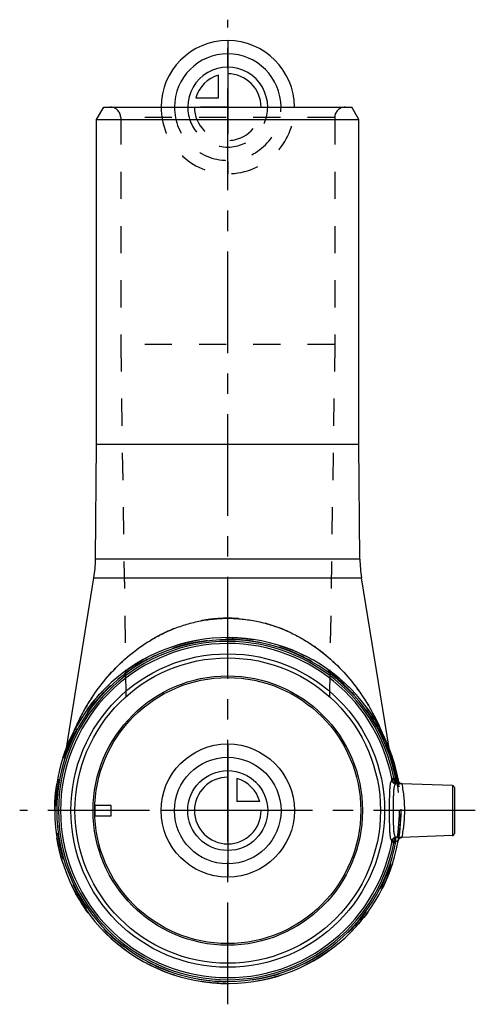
# Model space of a CAD drawing. Header units: millimetres. Extents: x 444 to 553, y 382 to 618.
import ezdxf

# ---------------------------------------------------------------- set-up
doc = ezdxf.new("R2010")
doc.units = ezdxf.units.MM
doc.header["$LTSCALE"] = 65.185185
doc.linetypes.add('CENTER', pattern=[0.6, 0.375, -0.075, 0.075, -0.075])
doc.linetypes.add('HIDDEN', pattern=[0.2, 0.1, -0.1])
for name, color, linetype in [('ACHSEN_S', 7, 'CONTINUOUS'), ('KOERPER', 7, 'CONTINUOUS'), ('KONST.EL_MIT_GEO', 7, 'CONTINUOUS'), ('KONSTR_EL', 7, 'CONTINUOUS'), ('KURVEN', 7, 'CONTINUOUS')]:
    doc.layers.add(name, color=color, linetype=linetype)

msp = doc.modelspace()

# ---------------------------------------------------------------- linework, layer by layer
at = {"layer": 'ACHSEN_S', "color": 2, "linetype": 'CENTER'}
for p, q in [((493.55, 381.73), (493.55, 618.27)), ((553, 428.27), (443.6, 428.27))]:
    msp.add_line(p, q, dxfattribs=at)
at = {"layer": 'KOERPER', "color": 7, "linetype": 'Continuous'}
for p, q in [((462.05, 516.27), (462.05, 594.27)), ((525.05, 516.27), (525.05, 594.27)), ((461.81, 488.71), (462.05, 516.27)), ((462.05, 516.27), (525.05, 516.27)), ((525.29, 488.71), (525.05, 516.27)), ((454.8, 443.27), (461.42, 484.17)), ((532.3, 443.27), (525.68, 484.17)), ((547.52, 434.29), (535.32, 434.72)), ((547.52, 422.26), (535.32, 421.83))]:
    msp.add_line(p, q, dxfattribs=at)
at = {"layer": 'KOERPER', "color": 8, "linetype": 'HIDDEN'}
for p, q in [((467.85, 594.77), (467.85, 540.27)), ((519.25, 594.77), (519.25, 540.27)), ((467.85, 540.27), (469.22, 448.99)), ((519.25, 540.27), (467.85, 540.27)), ((519.25, 540.27), (517.88, 448.99)), ((454.52, 441.54), (454.8, 443.27)), ((532.58, 441.54), (532.3, 443.27)), ((452.37, 428.27), (452.4, 428.45)), ((452.4, 428.27), (452.37, 428.27)), ((534.73, 428.27), (534.7, 428.45)), ((534.7, 428.27), (534.73, 428.27))]:
    msp.add_line(p, q, dxfattribs=at)
for radius in [41.55, 41.15]:
    msp.add_circle((493.55, 428.27), radius, dxfattribs=at)
at = {"layer": 'KONST.EL_MIT_GEO', "color": 7, "linetype": 'Continuous'}
for p, q in [((465.6, 429.52), (461.62, 429.52)), ((465.6, 427.02), (465.6, 429.52)), ((461.62, 427.02), (465.6, 427.02))]:
    msp.add_line(p, q, dxfattribs=at)
at = {"layer": 'KONST.EL_MIT_GEO', "color": 8, "linetype": 'HIDDEN'}
msp.add_arc((493.55, 428.27), 31.95, 177.7578, 182.2422, dxfattribs=at)
at = {"layer": 'KONSTR_EL', "color": 7, "linetype": 'Continuous'}
for p, q in [((462.05, 594.27), (463.78, 597.27)), ((463.78, 597.27), (523.32, 597.27)), ((525.05, 594.27), (523.32, 597.27)), ((462.05, 594.27), (525.05, 594.27)), ((461.81, 488.71), (525.29, 488.71)), ((461.42, 484.17), (525.68, 484.17)), ((532.94, 436.01), (533.42, 436.1)), ((533.92, 435.7), (533.88, 434.71)), ((533.92, 435.7), (533.89, 434.71)), ((533.92, 435.7), (533.92, 435.7)), ((534.46, 435.51), (534.46, 435.52)), ((534.47, 435.48), (534.46, 435.51)), ((534.48, 435.45), (534.47, 435.49)), ((534.48, 435.43), (534.48, 435.46)), ((534.49, 435.4), (534.48, 435.43)), ((534.5, 435.37), (534.49, 435.4)), ((534.51, 435.34), (534.5, 435.37)), ((534.52, 435.32), (534.51, 435.34)), ((534.53, 435.29), (534.52, 435.32)), ((534.55, 435.27), (534.53, 435.29)), ((534.56, 435.24), (534.54, 435.27)), ((533.89, 434.71), (533.88, 434.71)), ((534.57, 435.22), (534.56, 435.24)), ((534.58, 435.2), (534.57, 435.22)), ((534.6, 435.17), (534.58, 435.2)), ((534.61, 435.15), (534.59, 435.18)), ((535, 434.81), (534.98, 434.82)), ((535.01, 434.8), (534.99, 434.81)), ((535.02, 434.8), (535.01, 434.8)), ((535.04, 434.79), (535.02, 434.8)), ((535.05, 434.78), (535.04, 434.79)), ((535.07, 434.78), (535.05, 434.78)), ((535.08, 434.77), (535.06, 434.78)), ((535.09, 434.77), (535.08, 434.77)), ((535.16, 434.75), (535.14, 434.75)), ((535.17, 434.74), (535.15, 434.75)), ((535.18, 434.74), (535.17, 434.74)), ((535.24, 434.73), (535.23, 434.73)), ((535.25, 434.73), (535.24, 434.73)), ((535.26, 434.72), (535.25, 434.73)), ((535.26, 434.73), (535.25, 434.73)), ((535.27, 434.72), (535.26, 434.72)), ((535.28, 434.72), (535.27, 434.72)), ((535.28, 434.72), (535.27, 434.72)), ((535.29, 434.72), (535.28, 434.72)), ((535.3, 434.72), (535.29, 434.72)), ((535.29, 434.72), (535.29, 434.72)), ((535.31, 434.72), (535.3, 434.72)), ((535.3, 434.72), (535.3, 434.72)), ((535.32, 434.72), (535.31, 434.72)), ((535.32, 434.72), (535.31, 434.72)), ((535.31, 434.72), (535.31, 434.72)), ((535.31, 434.72), (535.31, 434.72)), ((535.32, 434.72), (535.32, 434.72)), ((535.32, 434.72), (535.32, 434.72)), ((535.32, 434.72), (535.32, 434.72)), ((535.32, 434.72), (535.32, 434.72)), ((547.52, 434.29), (547.52, 422.26)), ((548, 433.79), (548, 422.76)), ((533.88, 421.84), (533.89, 421.84)), ((533.92, 420.85), (533.88, 421.84)), ((533.92, 420.85), (533.89, 421.84)), ((535.32, 421.83), (535.32, 421.83)), ((535.32, 421.83), (535.32, 421.83)), ((533.42, 420.45), (532.94, 420.54)), ((533.92, 420.85), (533.92, 420.85))]:
    msp.add_line(p, q, dxfattribs=at)
at = {"layer": 'KONSTR_EL', "color": 8, "linetype": 'HIDDEN'}
for p, q in [((519.25, 594.77), (467.85, 594.77)), ((532.82, 441.53), (532.54, 441.44)), ((532.54, 441.44), (532.84, 441.48)), ((532.57, 441.56), (532.58, 441.54)), ((532.6, 441.26), (532.88, 441.35)), ((532.66, 441.08), (532.96, 441.13)), ((532.66, 441.06), (532.96, 441.11)), ((532.69, 440.99), (532.99, 441.03)), ((532.78, 440.68), (533.08, 440.73)), ((532.78, 440.68), (533.08, 440.73)), ((532.86, 440.43), (533.16, 440.48)), ((532.91, 440.27), (533.2, 440.36)), ((532.92, 440.24), (533.22, 440.29)), ((532.96, 440.1), (533.26, 440.15)), ((533.01, 439.93), (533.31, 439.98)), ((533.02, 439.91), (533.32, 439.96)), ((533.07, 439.74), (533.37, 439.79)), ((533.09, 439.66), (533.39, 439.7)), ((533.3, 438.92), (533.6, 438.97)), ((533.32, 438.85), (533.61, 438.9)), ((533.32, 438.86), (533.61, 438.9)), ((533.33, 438.81), (533.63, 438.85)), ((533.4, 438.54), (533.7, 438.59)), ((533.5, 438.16), (533.79, 438.2)), ((533.53, 438.03), (533.82, 438.1)), ((533.54, 437.97), (533.84, 438.01)), ((533.5, 435.72), (533.01, 435.63)), ((533.5, 435.72), (533.92, 435.7)), ((533.65, 437.49), (533.95, 437.56)), ((533.69, 437.31), (533.99, 437.38)), ((533.69, 437.33), (533.99, 437.38)), ((533.69, 437.34), (533.99, 437.38)), ((533.92, 436.25), (534.22, 436.3)), ((534, 435.81), (534.3, 435.85)), ((534.01, 435.8), (534.3, 435.85)), ((534.01, 435.79), (534.3, 435.84)), ((534.04, 435.61), (534.34, 435.66)), ((534.06, 435.48), (534.36, 435.53)), ((534.07, 435.43), (534.37, 435.48)), ((534.51, 435.34), (534.51, 435.34)), ((534.12, 435.17), (534.41, 435.22)), ((534.12, 435.16), (534.42, 435.2)), ((534.13, 435.07), (534.43, 435.12)), ((534.19, 434.71), (534.49, 434.76)), ((535.32, 434.71), (535.32, 434.71)), ((534.65, 421.45), (534.66, 421.47)), ((534.74, 421.56), (534.75, 421.57)), ((534.79, 421.6), (534.8, 421.61)), ((534.82, 421.63), (534.83, 421.64)), ((534.86, 421.66), (534.88, 421.67)), ((535.14, 421.8), (535.16, 421.8)), ((533.01, 420.92), (533.5, 420.83)), ((533.92, 420.85), (533.5, 420.83))]:
    msp.add_line(p, q, dxfattribs=at)
for points in [[(454.52, 441.54), (454.51, 441.46), (454.49, 441.36), (454.47, 441.27), (454.45, 441.17), (454.42, 441.07), (454.4, 440.98), (454.37, 440.88), (454.35, 440.78), (454.32, 440.69)], [(534.5, 421.18), (534.51, 421.21), (534.52, 421.24), (534.54, 421.26), (534.55, 421.29)], [(534.58, 421.34), (534.59, 421.36), (534.6, 421.39), (534.62, 421.41), (534.63, 421.43)], [(535.23, 421.82), (535.24, 421.82), (535.25, 421.82)]]:
    msp.add_lwpolyline(points, dxfattribs=at)
at = {"layer": 'KONSTR_EL', "color": 7, "linetype": 'Continuous'}
for points in [[(534.97, 434.82), (534.95, 434.83), (534.94, 434.84), (534.92, 434.85), (534.91, 434.86), (534.89, 434.87), (534.88, 434.88), (534.87, 434.89), (534.85, 434.9), (534.84, 434.91), (534.82, 434.92), (534.81, 434.93), (534.79, 434.94), (534.78, 434.96), (534.76, 434.97), (534.75, 434.98), (534.73, 435), (534.72, 435.01), (534.7, 435.03), (534.69, 435.05), (534.68, 435.06), (534.66, 435.08), (534.65, 435.1), (534.63, 435.12), (534.62, 435.14), (534.61, 435.16)], [(534.98, 434.82), (534.96, 434.83), (534.95, 434.83), (534.93, 434.84), (534.92, 434.85), (534.9, 434.86), (534.89, 434.87), (534.87, 434.88), (534.86, 434.89), (534.84, 434.9), (534.83, 434.91), (534.81, 434.93), (534.8, 434.94), (534.78, 434.95), (534.77, 434.96), (534.75, 434.98), (534.74, 434.99), (534.72, 435.01), (534.71, 435.02), (534.69, 435.04), (534.68, 435.06), (534.67, 435.08), (534.65, 435.09), (534.64, 435.11), (534.62, 435.13), (534.61, 435.15)], [(535.12, 434.76), (535.1, 434.76), (535.09, 434.77)], [(535.14, 434.75), (535.13, 434.75), (535.12, 434.76), (535.1, 434.76)], [(535.2, 434.74), (535.19, 434.74), (535.18, 434.74)], [(535.23, 434.73), (535.22, 434.73), (535.21, 434.73), (535.2, 434.74)], [(534.46, 421.03), (534.46, 421.04), (534.47, 421.07), (534.48, 421.09), (534.48, 421.12), (534.49, 421.15), (534.5, 421.18), (534.51, 421.21), (534.52, 421.24), (534.54, 421.26), (534.55, 421.29), (534.56, 421.32), (534.58, 421.34), (534.59, 421.36), (534.6, 421.39), (534.62, 421.41), (534.63, 421.43), (534.65, 421.45), (534.66, 421.47), (534.68, 421.49), (534.69, 421.51), (534.71, 421.52), (534.72, 421.54), (534.74, 421.56), (534.75, 421.57), (534.77, 421.59), (534.79, 421.6), (534.8, 421.61), (534.82, 421.63), (534.83, 421.64), (534.85, 421.65), (534.86, 421.66), (534.88, 421.67), (534.9, 421.68), (534.91, 421.69), (534.93, 421.7), (534.94, 421.71), (534.96, 421.72), (534.97, 421.73), (534.99, 421.74), (535, 421.74), (535.02, 421.75), (535.03, 421.76), (535.05, 421.76), (535.06, 421.77), (535.08, 421.78), (535.09, 421.78), (535.1, 421.79), (535.12, 421.79), (535.13, 421.8), (535.14, 421.8), (535.16, 421.8), (535.17, 421.81), (535.18, 421.81), (535.19, 421.81), (535.2, 421.81), (535.21, 421.82), (535.22, 421.82), (535.23, 421.82), (535.24, 421.82), (535.25, 421.82), (535.26, 421.83), (535.26, 421.83), (535.27, 421.83), (535.28, 421.83), (535.28, 421.83), (535.29, 421.83), (535.29, 421.83)], [(535.29, 421.83), (535.3, 421.83), (535.3, 421.83), (535.31, 421.83), (535.31, 421.83), (535.31, 421.83), (535.32, 421.83), (535.32, 421.83), (535.32, 421.83), (535.32, 421.83)], [(535.3, 421.83), (535.3, 421.83), (535.31, 421.83)], [(535.32, 421.83), (535.32, 421.83), (535.32, 421.83)]]:
    msp.add_lwpolyline(points, dxfattribs=at)
for radius in [37.66, 36.68, 32.35, 31.95]:
    msp.add_circle((493.55, 428.27), radius, dxfattribs=at)
at = {"layer": 'KONSTR_EL', "color": 8, "linetype": 'HIDDEN'}
for centre, radius, start, end in [((465.35, 594.77), 2.5, 0, 90), ((521.75, 594.77), 2.5, 90, 180), ((493.55, 428.27), 41.15, 9, 162.4403), ((505.71, 426.39), 53.39, 157.2275, 163.5109), ((481.53, 426.44), 53.24, 16.5017, 22.7814), ((538.5, 442.5), 6, 189.2, 197.5596), ((493.55, 428.27), 41.45, 9, 18.6529), ((493.55, 428.27), 40.14, 10.5506, 11.1046), ((530.62, 435.18), 2.44, 9.0583, 10.5554), ((493.55, 428.27), 40.63, 10.5506, 11.1048), ((523.99, 434.99), 9.54, 3.5817, 4.3432), ((493.55, 428.27), 41.55, 349.9543, 10.0457), ((535.45, 435.7), 0.998, 190.0981, 268.1107), ((535.44, 435.7), 0.995, 190.0458, 191.1909), ((535.44, 435.7), 0.997, 191.1987, 200.7624), ((535.45, 435.7), 1, 262.8646, 268.0492), ((503.97, 428.26), 32.09, 0.0232, 11.5716), ((503.97, 428.29), 32.09, 348.4284, 359.9768), ((535.45, 420.85), 0.998, 91.8894, 169.9019), ((535.45, 420.85), 0.999, 155.6354, 168.7985), ((535.45, 420.85), 0.999, 97.2673, 155.5794), ((535.45, 420.85), 1, 91.9507, 97.1354), ((535.45, 420.85), 1, 97.1366, 97.3018), ((493.55, 428.27), 40.14, 348.8954, 349.4494), ((530.62, 421.37), 2.44, 349.4446, 350.9416), ((493.55, 428.27), 40.63, 348.8952, 349.4494), ((523.98, 421.56), 9.54, 355.657, 356.418), ((535.44, 420.85), 0.995, 168.8206, 169.9542)]:
    msp.add_arc(centre, radius, start, end, dxfattribs=at)
at = {"layer": 'KONSTR_EL', "color": 7, "linetype": 'Continuous'}
for centre, radius, start, end in [((431.81, 488.97), 30, 350.8, 359.5), ((555.29, 488.97), 30, 180.5, 189.2), ((493.55, 428.27), 41.55, 10.0457, 349.9543), ((493.55, 428.27), 41.05, 10.4211, 349.5789), ((493.55, 428.27), 40.63, 11.1048, 348.8952), ((493.55, 428.27), 40.14, 11.1046, 348.8954), ((547.5, 433.79), 0.5, 0, 88), ((547.5, 422.76), 0.5, 272, 360)]:
    msp.add_arc(centre, radius, start, end, dxfattribs=at)
at = {"layer": 'KONSTR_EL', "color": 8, "linetype": 'HIDDEN'}
for points, knots in [([(493.55, 474.47), (492.16, 474.47), (489.39, 474.3), (485.33, 473.55), (481.45, 472.35), (478.4, 471.03), (476.1, 469.82), (473.92, 468.52), (471.36, 466.75), (468.55, 464.41), (466.01, 461.91), (463.72, 459.29), (461.68, 456.57), (459.87, 453.79), (458.54, 451.42), (457.59, 449.52), (456.94, 448.11), (456.34, 446.72), (455.89, 445.58), (455.56, 444.69), (455.33, 444.05), (455.12, 443.44), (454.93, 442.88), (454.8, 442.44), (454.7, 442.13), (454.64, 441.94), (454.59, 441.78), (454.55, 441.66), (454.53, 441.58), (454.52, 441.55), (454.52, 441.54)], [0, 0, 0, 0, 0.0763, 0.15182, 0.225949, 0.29832, 0.333807, 0.368813, 0.437394, 0.504179, 0.569292, 0.632851, 0.694948, 0.755612, 0.814763, 0.843691, 0.872086, 0.899806, 0.926592, 0.939495, 0.951946, 0.963791, 0.974797, 0.984597, 0.988875, 0.992619, 0.995717, 0.998049, 0.999505, 1, 1, 1, 1]), ([(532.58, 441.54), (532.58, 441.54), (532.58, 441.55), (532.57, 441.57), (532.56, 441.6), (532.54, 441.67), (532.51, 441.78), (532.46, 441.94), (532.4, 442.13), (532.3, 442.44), (532.17, 442.88), (531.98, 443.44), (531.77, 444.05), (531.54, 444.69), (531.21, 445.58), (530.76, 446.72), (530.16, 448.11), (529.51, 449.52), (528.8, 450.93), (528.04, 452.35), (526.94, 454.23), (525.42, 456.57), (523.38, 459.29), (521.09, 461.91), (518.55, 464.41), (515.74, 466.75), (513.18, 468.52), (511, 469.82), (508.7, 471.03), (505.65, 472.35), (501.77, 473.55), (497.71, 474.3), (494.94, 474.47), (493.55, 474.47)], [0, 0, 0, 0, 0.000124, 0.000495, 0.001107, 0.001951, 0.004283, 0.007381, 0.011124, 0.015403, 0.025203, 0.036208, 0.048054, 0.060504, 0.073407, 0.100193, 0.127912, 0.156306, 0.185233, 0.214611, 0.244391, 0.305054, 0.367151, 0.43071, 0.495822, 0.562607, 0.631188, 0.666194, 0.701681, 0.774052, 0.848181, 0.923701, 1, 1, 1, 1]), ([(533.51, 435.59), (533.45, 435.58), (533.35, 435.57), (533.23, 435.55), (533.14, 435.55), (533.09, 435.55), (533.05, 435.56), (533.03, 435.56), (533.02, 435.56)], [0, 0, 0, 0, 0.341785, 0.642696, 0.767185, 0.869705, 0.94773, 1, 1, 1, 1]), ([(533.88, 434.71), (533.78, 434.72), (533.58, 434.78), (533.32, 434.97), (533.12, 435.23), (533.04, 435.45), (533.02, 435.56)], [0, 0, 0, 0, 0.234949, 0.479341, 0.73502, 1, 1, 1, 1]), ([(533.51, 435.59), (533.51, 435.48), (533.53, 435.32), (533.59, 435.12), (533.63, 435), (533.69, 434.89), (533.76, 434.79), (533.83, 434.73), (533.88, 434.71)], [0, 0, 0, 0, 0.329673, 0.478826, 0.613724, 0.732975, 0.836339, 1, 1, 1, 1]), ([(535.41, 434.7), (535.41, 434.7), (535.4, 434.71), (535.39, 434.71), (535.36, 434.72), (535.33, 434.72), (535.32, 434.72)], [0, 0, 0, 0, 0.102492, 0.297033, 0.596491, 1, 1, 1, 1]), ([(533.02, 420.99), (533.04, 421.1), (533.12, 421.32), (533.32, 421.58), (533.58, 421.77), (533.78, 421.83), (533.88, 421.84)], [0, 0, 0, 0, 0.26498, 0.520659, 0.765051, 1, 1, 1, 1]), ([(533.88, 421.84), (533.83, 421.82), (533.76, 421.76), (533.69, 421.66), (533.63, 421.55), (533.59, 421.43), (533.53, 421.23), (533.51, 421.07), (533.51, 420.96)], [0, 0, 0, 0, 0.163661, 0.267025, 0.386276, 0.521174, 0.670327, 1, 1, 1, 1]), ([(535.32, 421.83), (535.33, 421.83), (535.36, 421.83), (535.39, 421.84), (535.4, 421.84), (535.41, 421.85), (535.41, 421.85)], [0, 0, 0, 0, 0.403509, 0.702967, 0.897508, 1, 1, 1, 1]), ([(533.02, 420.99), (533.03, 420.99), (533.05, 420.99), (533.09, 421), (533.14, 421), (533.23, 421), (533.35, 420.98), (533.45, 420.97), (533.51, 420.96)], [0, 0, 0, 0, 0.052271, 0.130296, 0.232815, 0.357304, 0.658215, 1, 1, 1, 1])]:
    msp.add_open_spline(points, degree=3, knots=knots, dxfattribs=at)
at = {"layer": 'KONSTR_EL', "color": 7, "linetype": 'Continuous'}
for points, knots in [([(456.49, 447.05), (457.16, 448.66), (458.71, 451.89), (461.59, 456.56), (465.13, 461.07), (469.38, 465.27), (473.51, 468.33), (477.19, 470.44), (480.17, 471.83), (483.33, 472.97), (486.64, 473.82), (490.07, 474.35), (492.39, 474.47), (493.55, 474.47)], [0, 0, 0, 0, 0.107019, 0.219563, 0.336637, 0.458462, 0.585627, 0.651445, 0.718761, 0.787513, 0.85753, 0.928505, 1, 1, 1, 1]), ([(493.55, 474.47), (494.71, 474.47), (497.03, 474.35), (500.46, 473.82), (503.77, 472.97), (506.93, 471.83), (509.91, 470.44), (513.59, 468.33), (517.72, 465.27), (521.97, 461.07), (525.51, 456.56), (528.39, 451.89), (529.94, 448.66), (530.61, 447.05)], [0, 0, 0, 0, 0.071495, 0.14247, 0.212487, 0.281239, 0.348555, 0.414373, 0.541538, 0.663364, 0.780438, 0.892981, 1, 1, 1, 1]), ([(532.95, 435.52), (532.91, 435.49), (532.83, 435.41), (532.74, 435.23), (532.66, 435.01), (532.59, 434.73), (532.53, 434.4), (532.48, 434.02), (532.44, 433.59), (532.4, 432.94), (532.37, 432.03), (532.35, 430.85), (532.35, 429.59), (532.35, 428.72), (532.35, 428.27)], [0, 0, 0, 0, 0.02103, 0.047228, 0.079569, 0.118463, 0.164001, 0.216078, 0.274447, 0.33875, 0.483301, 0.645333, 0.819541, 1, 1, 1, 1]), ([(532.95, 435.52), (532.96, 435.53), (532.96, 435.55), (532.97, 435.6), (532.97, 435.65), (532.97, 435.73), (532.97, 435.86), (532.95, 435.96), (532.94, 436.01)], [0, 0, 0, 0, 0.060371, 0.146458, 0.255245, 0.382899, 0.678392, 1, 1, 1, 1]), ([(532.95, 435.52), (532.97, 435.45), (533.02, 435.33), (533.12, 435.19), (533.23, 435.12), (533.31, 435.09), (533.39, 435.08), (533.48, 435.08), (533.57, 435.11), (533.68, 435.17), (533.77, 435.27), (533.84, 435.38), (533.88, 435.48), (533.91, 435.59), (533.92, 435.66), (533.92, 435.7)], [0, 0, 0, 0, 0.135067, 0.259019, 0.317096, 0.373087, 0.427993, 0.482933, 0.539065, 0.59731, 0.72171, 0.788428, 0.857517, 0.928311, 1, 1, 1, 1]), ([(532.95, 435.52), (532.97, 435.41), (533.06, 435.2), (533.27, 434.94), (533.56, 434.77), (533.77, 434.72), (533.88, 434.71)], [0, 0, 0, 0, 0.250501, 0.501411, 0.751533, 1, 1, 1, 1]), ([(533.92, 435.7), (533.86, 435.7), (533.78, 435.73), (533.68, 435.78), (533.58, 435.84), (533.48, 435.94), (533.43, 436.05), (533.42, 436.1)], [0, 0, 0, 0, 0.249846, 0.37525, 0.500659, 0.750765, 1, 1, 1, 1]), ([(534.46, 435.52), (534.46, 435.53), (534.45, 435.54), (534.43, 435.55), (534.4, 435.56), (534.36, 435.57), (534.26, 435.59), (534.11, 435.63), (533.99, 435.67), (533.92, 435.7)], [0, 0, 0, 0, 0.040607, 0.069766, 0.106301, 0.202222, 0.326861, 0.641621, 1, 1, 1, 1]), ([(533.88, 434.71), (533.84, 434.68), (533.76, 434.61), (533.67, 434.45), (533.59, 434.25), (533.52, 434), (533.46, 433.7), (533.41, 433.36), (533.38, 432.98), (533.34, 432.4), (533.31, 431.59), (533.3, 430.55), (533.3, 429.43), (533.29, 428.66), (533.29, 428.27)], [0, 0, 0, 0, 0.022381, 0.049528, 0.082597, 0.122103, 0.16818, 0.220718, 0.279444, 0.343963, 0.488384, 0.649413, 0.821819, 1, 1, 1, 1]), ([(535.32, 434.72), (535.29, 434.72), (535.21, 434.72), (535.01, 434.71), (534.72, 434.7), (534.32, 434.7), (534.03, 434.7), (533.89, 434.71)], [0, 0, 0, 0, 0.072115, 0.166784, 0.408015, 0.693913, 1, 1, 1, 1]), ([(532.35, 428.27), (532.35, 427.83), (532.35, 426.96), (532.35, 425.7), (532.37, 424.52), (532.4, 423.61), (532.44, 422.96), (532.48, 422.53), (532.53, 422.15), (532.59, 421.82), (532.66, 421.54), (532.74, 421.32), (532.83, 421.14), (532.91, 421.06), (532.95, 421.03)], [0, 0, 0, 0, 0.180459, 0.354667, 0.516699, 0.66125, 0.725553, 0.783922, 0.835999, 0.881537, 0.920431, 0.952772, 0.97897, 1, 1, 1, 1]), ([(533.29, 428.27), (533.29, 427.89), (533.3, 427.12), (533.3, 426), (533.31, 424.96), (533.34, 424.15), (533.38, 423.57), (533.41, 423.19), (533.46, 422.85), (533.52, 422.55), (533.59, 422.3), (533.67, 422.1), (533.76, 421.94), (533.84, 421.87), (533.88, 421.84)], [0, 0, 0, 0, 0.178181, 0.350587, 0.511616, 0.656037, 0.720556, 0.779282, 0.83182, 0.877897, 0.917404, 0.950472, 0.977619, 1, 1, 1, 1]), ([(532.95, 421.03), (532.97, 421.14), (533.06, 421.35), (533.27, 421.61), (533.56, 421.78), (533.77, 421.83), (533.88, 421.84)], [0, 0, 0, 0, 0.250501, 0.501411, 0.751533, 1, 1, 1, 1]), ([(533.92, 420.85), (533.92, 420.89), (533.91, 420.96), (533.88, 421.07), (533.84, 421.17), (533.77, 421.28), (533.68, 421.38), (533.57, 421.44), (533.48, 421.47), (533.39, 421.47), (533.31, 421.46), (533.23, 421.43), (533.12, 421.36), (533.02, 421.22), (532.97, 421.1), (532.95, 421.03)], [0, 0, 0, 0, 0.071689, 0.142483, 0.211572, 0.27829, 0.40269, 0.460935, 0.517067, 0.572007, 0.626913, 0.682904, 0.740981, 0.864933, 1, 1, 1, 1]), ([(533.89, 421.84), (534.03, 421.85), (534.32, 421.85), (534.72, 421.85), (535.01, 421.84), (535.21, 421.83), (535.29, 421.83), (535.32, 421.83)], [0, 0, 0, 0, 0.306087, 0.591985, 0.833216, 0.927885, 1, 1, 1, 1]), ([(532.94, 420.54), (532.95, 420.59), (532.97, 420.69), (532.97, 420.82), (532.97, 420.9), (532.97, 420.95), (532.96, 421), (532.96, 421.02), (532.95, 421.03)], [0, 0, 0, 0, 0.321608, 0.617101, 0.744755, 0.853542, 0.939629, 1, 1, 1, 1]), ([(533.92, 420.85), (533.86, 420.85), (533.78, 420.82), (533.68, 420.77), (533.58, 420.71), (533.48, 420.61), (533.43, 420.5), (533.42, 420.45)], [0, 0, 0, 0, 0.249846, 0.37525, 0.500659, 0.750764, 1, 1, 1, 1]), ([(533.92, 420.85), (533.99, 420.88), (534.11, 420.92), (534.26, 420.96), (534.36, 420.98), (534.4, 420.99), (534.43, 421), (534.45, 421.01), (534.46, 421.02), (534.46, 421.03)], [0, 0, 0, 0, 0.358379, 0.673139, 0.797778, 0.8937, 0.930234, 0.959393, 1, 1, 1, 1])]:
    msp.add_open_spline(points, degree=3, knots=knots, dxfattribs=at)
at = {"layer": 'KONSTR_EL', "color": 8, "linetype": 'HIDDEN'}
for points in [[(532.95, 435.52), (532.98, 435.54), (533, 435.55), (533.02, 435.56)], [(533.02, 420.99), (533, 421), (532.98, 421.01), (532.95, 421.03)]]:
    msp.add_open_spline(points, degree=3, dxfattribs=at)
at = {"layer": 'KURVEN', "color": 40, "linetype": 'Continuous'}
for p, q in [((493.55, 613.27), (493.55, 597.27)), ((491.35, 599.48), (491.35, 604.97)), ((485.86, 599.48), (491.35, 599.48)), ((493.55, 444.27), (493.55, 412.27)), ((495.75, 435.97), (495.75, 430.48)), ((509.55, 428.27), (477.55, 428.27)), ((501.24, 430.48), (495.75, 430.48))]:
    msp.add_line(p, q, dxfattribs=at)
at = {"layer": 'KURVEN', "color": 8, "linetype": 'HIDDEN'}
for q in [(483.95, 597.27), (493.55, 581.27)]:
    msp.add_line((493.55, 597.27), q, dxfattribs=at)
at = {"layer": 'KURVEN', "color": 40, "linetype": 'Continuous'}
for radius in [16, 12.8, 9.6]:
    msp.add_circle((493.55, 428.27), radius, dxfattribs=at)
for centre, radius, start, end in [((493.55, 597.27), 16, 0, 180), ((493.55, 597.27), 12.8, 0, 180), ((493.55, 597.27), 9.6, 359.9999, 180), ((493.55, 597.27), 8, 105.962, 164.038), ((493.55, 597.27), 8, 359.9999, 90), ((493.55, 428.27), 8, 90, 360), ((493.55, 428.27), 8, 15.962, 74.038)]:
    msp.add_arc(centre, radius, start, end, dxfattribs=at)
at = {"layer": 'KURVEN', "color": 8, "linetype": 'HIDDEN'}
for radius, end in [(16, 360), (12.8, 360), (9.6, 359.9999), (8, 359.9999)]:
    msp.add_arc((493.55, 597.27), radius, 180, end, dxfattribs=at)

doc.saveas('drawing.dxf')
